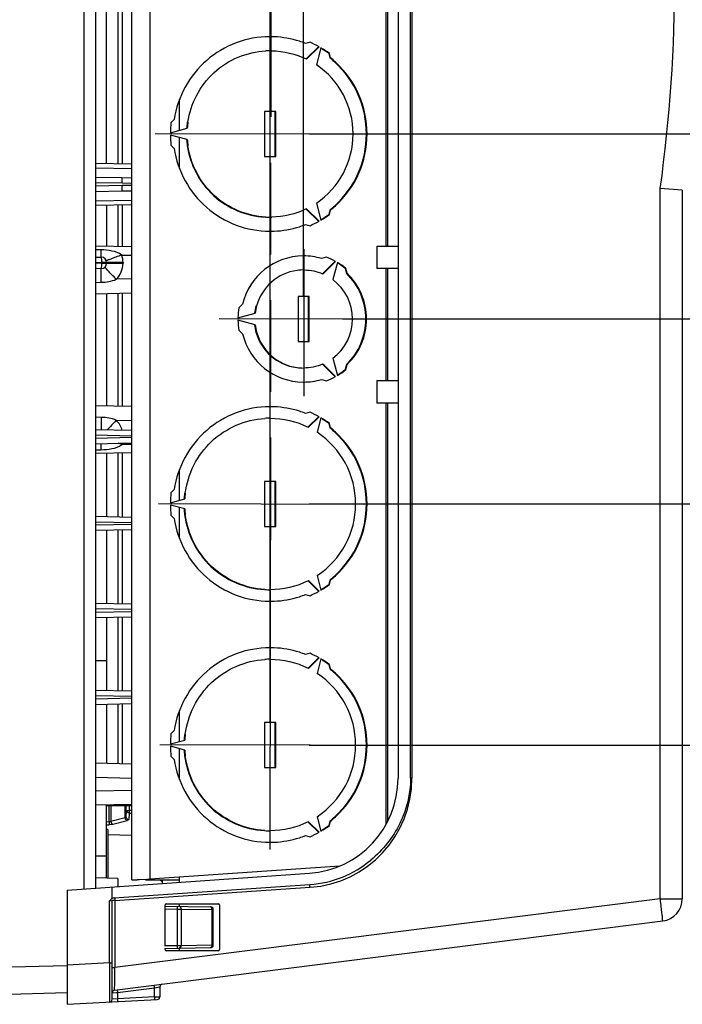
# Model space of a CAD drawing. Header units: inches. Extents: x 0 to 117, y 0 to 83.
# Tile 23 of 57: x 53.55 to 58.2, y 63.72 to 70.63. Entities that reach past the tile are written whole.
import ezdxf

# ---------------------------------------------------------------- set-up
doc = ezdxf.new("R2010")
doc.units = ezdxf.units.IN
doc.header["$LTSCALE"] = 6.431102
doc.header["$MEASUREMENT"] = 0
doc.linetypes.add('PHANTOM', pattern=[0.8, 0.45, -0.05, 0.1, -0.05, 0.1, -0.05])
doc.layers.get('0').update_dxf_attribs({"linetype": 'CONTINUOUS'})
doc.layers.add('DEFAULT_3', color=7, linetype='PHANTOM')
doc.styles.get("Standard").update_dxf_attribs({"font": 'txt', "width": 0.8})
doc.dimstyles.new('DIMSTYLE_1', dxfattribs={"dimtxt": 0.78125, "dimasz": 0.7, "dimexe": 0.18, "dimexo": 0.0625, "dimgap": 0.09, "dimtad": 1, "dimdec": 0, "dimzin": 4, "dimdsep": 46, "dimtxsty": 'STANDARD', "dimblk": '_FILLED', "dimblk1": '_FILLED', "dimblk2": '_FILLED', "dimcen": 0.09, "dimadec": 0, "dimazin": 0, "dimtfac": 1, "dimtdec": 0, "dimtofl": 0, "dimtmove": 0, "dimatfit": 3, "dimldrblk": '_FILLED', "dimfxl": 1, "dimtolj": 1, "dimtzin": 4, "dimarcsym": 0})

# ---------------------------------------------------------------- blocks, each defined once
blk = doc.blocks.new('_FILLED')
at = {"color": 0, "linetype": 'BYBLOCK'}
blk.add_solid([(0, 0), (-1, 0.1429), (-1, -0.1429)], dxfattribs=at)
blk = doc.blocks.new('*D3')
at = {"color": 7, "linetype": 'CONTINUOUS'}
for p, q in [((55.3073, 65.6915), (55.3073, 74.9242)), ((55.5429, 68.6836), (55.5429, 74.9242)), ((55.3073, 74.6742), (54.3073, 74.6742)), ((54.3073, 74.6742), (55.4251, 74.6742)), ((57.8964, 74.6742), (55.4251, 74.6742)), ((55.5429, 74.6742), (57.8964, 74.6742))]:
    blk.add_line(p, q, dxfattribs=at)
at = {"color": 7, "linetype": 'CONTINUOUS', "xscale": 0.7, "yscale": 0.7, "zscale": 0.7}
blk.add_blockref('_FILLED', (55.3073, 74.6742), dxfattribs=at)
at = {"color": 7, "linetype": 'CONTINUOUS', "xscale": 0.7, "yscale": 0.7, "zscale": 0.7, "rotation": 180}
blk.add_blockref('_FILLED', (55.5429, 74.6742), dxfattribs=at)
at = {"color": 7, "linetype": 'CONTINUOUS', "insert": (57.2714, 75.6508), "char_height": 0.7812, "width": 0.625, "attachment_point": 1, "line_spacing_factor": 0.9}
blk.add_mtext('6', dxfattribs=at)
blk = doc.blocks.new('*D5')
at = {"color": 7, "linetype": 'CONTINUOUS'}
for p, q in [((60.4857, 71.442), (60.4857, 72.442)), ((60.4857, 72.442), (60.4857, 70.6349)), ((55.5805, 71.442), (60.7357, 71.442)), ((60.4857, 68.8278), (60.4857, 70.6349)), ((55.5806, 69.8278), (60.7357, 69.8278)), ((60.4857, 69.8278), (60.4857, 68.8278))]:
    blk.add_line(p, q, dxfattribs=at)
at = {"color": 7, "linetype": 'CONTINUOUS', "xscale": 0.7, "yscale": 0.7, "zscale": 0.7}
for p, rotation in [((60.4857, 71.442), 270), ((60.4857, 69.8278), 90)]:
    blk.add_blockref('_FILLED', p, dxfattribs=dict(at, rotation=rotation))
at = {"color": 7, "linetype": 'CONTINUOUS', "insert": (59.5092, 70.6349), "char_height": 0.78125, "width": 1.25, "attachment_point": 2, "rotation": 90, "line_spacing_factor": 0.9}
blk.add_mtext('41', dxfattribs=at)
blk = doc.blocks.new('*D6')
at = {"color": 7, "linetype": 'CONTINUOUS'}
for p, q in [((62.3754, 69.8278), (62.3754, 73.3198)), ((62.3754, 73.3198), (62.3754, 69.1782)), ((55.5806, 69.8278), (62.6254, 69.8278)), ((62.3754, 67.5286), (62.3754, 69.1782)), ((55.8161, 68.5286), (62.6254, 68.5286)), ((62.3754, 68.5286), (62.3754, 67.5286))]:
    blk.add_line(p, q, dxfattribs=at)
at = {"color": 7, "linetype": 'CONTINUOUS', "xscale": 0.7, "yscale": 0.7, "zscale": 0.7}
for p, rotation in [((62.3754, 69.8278), 270), ((62.3754, 68.5286), 90)]:
    blk.add_blockref('_FILLED', p, dxfattribs=dict(at, rotation=rotation))
at = {"color": 7, "linetype": 'CONTINUOUS', "insert": (61.3988, 72.0698), "char_height": 0.78125, "width": 1.25, "attachment_point": 1, "rotation": 90, "line_spacing_factor": 0.9}
blk.add_mtext('33', dxfattribs=at)
blk = doc.blocks.new('*D7')
at = {"color": 7, "linetype": 'CONTINUOUS'}
for p, q in [((64.3744, 68.5286), (64.3744, 72.0112)), ((64.3744, 72.0112), (64.3744, 67.879)), ((55.8161, 68.5286), (64.6244, 68.5286)), ((64.3744, 66.2294), (64.3744, 67.879)), ((55.5805, 67.2294), (64.6244, 67.2294)), ((64.3744, 67.2294), (64.3744, 66.2294))]:
    blk.add_line(p, q, dxfattribs=at)
at = {"color": 7, "linetype": 'CONTINUOUS', "xscale": 0.7, "yscale": 0.7, "zscale": 0.7}
for p, rotation in [((64.3744, 68.5286), 270), ((64.3744, 67.2294), 90)]:
    blk.add_blockref('_FILLED', p, dxfattribs=dict(at, rotation=rotation))
at = {"color": 7, "linetype": 'CONTINUOUS', "insert": (63.3978, 70.7612), "char_height": 0.78125, "width": 1.25, "attachment_point": 1, "rotation": 90, "line_spacing_factor": 0.9}
blk.add_mtext('33', dxfattribs=at)
blk = doc.blocks.new('*D8')
at = {"color": 7, "linetype": 'CONTINUOUS'}
for p, q in [((66.3216, 67.2294), (66.3216, 69.9582)), ((66.3216, 69.9582), (66.3216, 66.3829)), ((55.5805, 67.2294), (66.5716, 67.2294)), ((66.3216, 64.5365), (66.3216, 66.3829)), ((55.5805, 65.5365), (66.5716, 65.5365)), ((66.3216, 65.5365), (66.3216, 64.5365))]:
    blk.add_line(p, q, dxfattribs=at)
at = {"color": 7, "linetype": 'CONTINUOUS', "xscale": 0.7, "yscale": 0.7, "zscale": 0.7}
for p, rotation in [((66.3216, 67.2294), 270), ((66.3216, 65.5365), 90)]:
    blk.add_blockref('_FILLED', p, dxfattribs=dict(at, rotation=rotation))
at = {"color": 7, "linetype": 'CONTINUOUS', "insert": (65.345, 68.7082), "char_height": 0.78125, "width": 1.25, "attachment_point": 1, "rotation": 90, "line_spacing_factor": 0.9}
blk.add_mtext('43', dxfattribs=at)

msp = doc.modelspace()

# ---------------------------------------------------------------- linework, layer by layer
at = {"color": 7, "linetype": 'CONTINUOUS'}
for p, q in [((54.0015, 64.5251), (54.0015, 72.4534)), ((54.0803, 72.4479), (54.0803, 64.5306)), ((54.159, 69.6195), (54.159, 72.367)), ((54.3362, 64.5889), (54.3362, 72.3896)), ((54.4635, 72.3851), (54.4635, 64.5934)), ((56.1217, 69.0404), (56.1217, 71.9979)), ((56.1319, 71.9801), (56.1319, 69.0404)), ((54.2377, 71.8672), (54.2377, 69.6179)), ((54.2709, 69.6172), (54.2709, 71.8672)), ((56.2055, 71.6751), (56.2055, 65.3034)), ((56.2934, 65.3036), (56.2934, 71.6692)), ((56.3035, 71.6693), (56.3035, 65.3035)), ((55.5875, 70.472), (55.5564, 70.4636)), ((55.6462, 70.4403), (55.5614, 70.3552)), ((55.5637, 70.3529), (55.6509, 70.4403)), ((55.6645, 70.4325), (55.6326, 70.313)), ((55.7188, 70.3932), (55.7272, 70.362)), ((55.7318, 70.362), (55.7235, 70.3932)), ((55.7272, 70.362), (55.7318, 70.362)), ((54.6708, 69.8541), (54.6708, 70.0697)), ((55.3466, 69.9853), (55.2681, 69.9853)), ((55.2681, 69.9853), (55.2681, 69.6703)), ((55.342, 69.6703), (55.342, 69.9853)), ((55.3466, 69.6703), (55.3466, 69.9853)), ((54.634, 69.9294), (54.6112, 69.9066)), ((54.6068, 69.8357), (54.7259, 69.8677)), ((54.5001, 69.8316), (55.9842, 69.8284)), ((54.7259, 69.788), (54.6068, 69.82)), ((54.6708, 69.5859), (54.6708, 69.8015)), ((54.6112, 69.7491), (54.634, 69.7262)), ((55.2681, 69.6703), (55.3466, 69.6703)), ((54.3362, 69.6158), (54.0803, 69.6212)), ((54.3362, 69.583), (54.0803, 69.5884)), ((54.267, 69.5189), (54.0803, 69.5228)), ((54.3362, 69.5175), (54.267, 69.5189)), ((54.2695, 69.4815), (54.0803, 69.4854)), ((54.2695, 69.4655), (54.0803, 69.4616)), ((54.0803, 69.4242), (54.267, 69.4281)), ((54.267, 69.4281), (54.3362, 69.4295)), ((54.3362, 69.4795), (54.2695, 69.4815)), ((54.3362, 69.4669), (54.2695, 69.4655)), ((58.0468, 64.4574), (58.0468, 69.4449)), ((58.2015, 69.4341), (58.0468, 69.4449)), ((58.2015, 69.4341), (58.2015, 64.4574)), ((54.0803, 69.3586), (54.3362, 69.364)), ((54.3362, 69.3312), (54.0803, 69.3258)), ((54.159, 69.3275), (54.159, 69.0388)), ((54.2377, 69.3291), (54.2377, 69.0372)), ((54.2709, 69.0365), (54.2709, 69.3298)), ((55.5614, 69.3004), (55.6462, 69.2153)), ((55.6509, 69.2153), (55.5637, 69.3028)), ((55.6326, 69.3426), (55.6645, 69.2232)), ((55.7272, 69.2937), (55.7188, 69.2624)), ((55.7235, 69.2624), (55.7318, 69.2937)), ((55.7318, 69.2937), (55.7272, 69.2937)), ((55.5564, 69.1921), (55.5875, 69.1837)), ((54.3362, 69.0351), (54.0803, 69.0405)), ((54.1214, 69.0139), (54.0803, 69.0148)), ((56.0562, 69.0404), (56.2055, 69.0404)), ((56.0562, 69.0404), (56.0562, 68.8829)), ((54.0803, 68.9633), (54.1224, 68.9625)), ((54.2655, 68.9776), (54.3362, 68.9761)), ((55.7021, 68.9628), (55.6676, 68.9535)), ((54.0803, 68.926), (54.1249, 68.9251)), ((54.1249, 68.9196), (54.0803, 68.9186)), ((54.1224, 68.8822), (54.0803, 68.8813)), ((54.2746, 68.9251), (54.1249, 68.9251)), ((54.1249, 68.9196), (54.1249, 68.9251)), ((54.1249, 68.9196), (54.2746, 68.9196)), ((54.159, 68.9251), (54.159, 68.9196)), ((54.2746, 68.9251), (54.2746, 68.9196)), ((55.762, 68.9331), (55.6765, 68.8473)), ((55.6788, 68.845), (55.7666, 68.9331)), ((55.7802, 68.9252), (55.7481, 68.8049)), ((55.8381, 68.884), (55.8335, 68.884)), ((55.8335, 68.884), (55.8427, 68.8494)), ((55.8473, 68.8494), (55.8381, 68.884)), ((56.2055, 68.8829), (56.0562, 68.8829)), ((56.1217, 68.0955), (56.1217, 68.8829)), ((56.1319, 68.8829), (56.1319, 68.0955)), ((54.3362, 68.8095), (54.2266, 68.8072)), ((55.8427, 68.8494), (55.8473, 68.8494)), ((54.0803, 68.7855), (54.122, 68.7864)), ((54.0803, 68.7057), (54.3362, 68.7111)), ((54.159, 68.7074), (54.159, 67.9168)), ((54.2377, 68.709), (54.2377, 67.9151)), ((54.2709, 67.9144), (54.2709, 68.7097)), ((55.5821, 68.6861), (55.5036, 68.6861)), ((55.5036, 68.6861), (55.5036, 68.3711)), ((55.5775, 68.3711), (55.5775, 68.6861)), ((55.5821, 68.3711), (55.5821, 68.6861)), ((55.1137, 68.6327), (55.0884, 68.6074)), ((56.0632, 68.5284), (54.9494, 68.5295)), ((55.0818, 68.5365), (55.2018, 68.5687)), ((55.2018, 68.4885), (55.0818, 68.5207)), ((55.0884, 68.4499), (55.1137, 68.4245)), ((55.5036, 68.3711), (55.5821, 68.3711)), ((55.7481, 68.2524), (55.7802, 68.132)), ((55.6765, 68.2099), (55.762, 68.1241)), ((55.7666, 68.1241), (55.6788, 68.2122)), ((55.8427, 68.2078), (55.8335, 68.1732)), ((55.8381, 68.1732), (55.8473, 68.2078)), ((55.8473, 68.2078), (55.8427, 68.2078)), ((55.8335, 68.1732), (55.8381, 68.1732)), ((55.6676, 68.1037), (55.7021, 68.0945)), ((56.0562, 68.0955), (56.2055, 68.0955)), ((56.0562, 68.0955), (56.0562, 67.9381)), ((54.3362, 67.9131), (54.0803, 67.9184)), ((56.2055, 67.9381), (56.0562, 67.9381)), ((56.1217, 64.9796), (56.1217, 67.9381)), ((56.1319, 67.9381), (56.1319, 64.9991)), ((54.122, 67.8378), (54.0803, 67.8386)), ((55.5875, 67.8735), (55.5564, 67.8652)), ((55.6462, 67.8419), (55.5746, 67.77)), ((55.5769, 67.7677), (55.6509, 67.8419)), ((55.6645, 67.834), (55.6374, 67.7327)), ((54.2266, 67.817), (54.3362, 67.8147)), ((55.7235, 67.7948), (55.7188, 67.7948)), ((55.7188, 67.7948), (55.7272, 67.7636)), ((55.7318, 67.7636), (55.7235, 67.7948)), ((54.3362, 67.7458), (54.0803, 67.7511)), ((54.0803, 67.7138), (54.3362, 67.7084)), ((55.7272, 67.7636), (55.7318, 67.7636)), ((54.3362, 67.6953), (54.0803, 67.6899)), ((54.0803, 67.6526), (54.3362, 67.6579)), ((54.2655, 67.6466), (54.2396, 67.6559)), ((54.3362, 67.6481), (54.2655, 67.6466)), ((54.0803, 67.6094), (54.1214, 67.6103)), ((54.3362, 67.589), (54.0803, 67.5837)), ((54.159, 67.5853), (54.159, 67.1392)), ((54.2377, 67.587), (54.2377, 67.1376)), ((54.2709, 67.1369), (54.2709, 67.5877)), ((54.6708, 67.2557), (54.6708, 67.4713)), ((55.3465, 67.3869), (55.268, 67.3869)), ((55.268, 67.3869), (55.268, 67.0719)), ((55.3419, 67.0719), (55.3419, 67.3869)), ((55.3465, 67.0719), (55.3465, 67.3869)), ((54.634, 67.331), (54.6112, 67.3081)), ((54.5243, 67.2321), (55.9646, 67.229)), ((54.6068, 67.2373), (54.7079, 67.2644)), ((54.7079, 67.1944), (54.6068, 67.2215)), ((54.6112, 67.1507), (54.634, 67.1278)), ((54.6708, 66.9875), (54.6708, 67.2031)), ((54.3362, 67.1355), (54.0803, 67.1409)), ((54.0803, 67.1035), (54.3362, 67.0982)), ((54.3362, 67.085), (54.0803, 67.0797)), ((54.3362, 67.0477), (54.0803, 67.0423)), ((54.159, 67.044), (54.159, 66.529)), ((54.2377, 67.0456), (54.2377, 66.5273)), ((54.2709, 66.5266), (54.2709, 67.0463)), ((55.268, 67.0719), (55.3465, 67.0719)), ((55.5746, 66.6888), (55.6462, 66.6169)), ((55.6509, 66.6169), (55.5769, 66.6911)), ((55.6374, 66.7261), (55.6645, 66.6248)), ((55.7272, 66.6952), (55.7188, 66.664)), ((55.7188, 66.664), (55.7235, 66.664)), ((55.7235, 66.664), (55.7318, 66.6952)), ((55.7318, 66.6952), (55.7272, 66.6952)), ((55.5564, 66.5936), (55.5875, 66.5853)), ((54.3362, 66.5253), (54.0803, 66.5306)), ((54.0803, 66.4953), (54.3362, 66.4899)), ((54.3362, 66.4728), (54.0803, 66.4675)), ((54.0803, 66.4321), (54.3362, 66.4375)), ((54.159, 66.4338), (54.159, 65.9188)), ((54.2377, 66.4354), (54.2377, 65.9171)), ((54.2709, 65.9164), (54.2709, 66.4361)), ((55.5875, 66.1806), (55.5564, 66.1723)), ((54.159, 66.127), (54.0803, 66.127)), ((55.6462, 66.149), (55.5746, 66.0771)), ((55.5769, 66.0748), (55.6509, 66.149)), ((55.6645, 66.1411), (55.6374, 66.0398)), ((55.7235, 66.1019), (55.7188, 66.1019)), ((55.7188, 66.1019), (55.7272, 66.0707)), ((55.7318, 66.0707), (55.7235, 66.1019)), ((55.7272, 66.0707), (55.7318, 66.0707)), ((54.3367, 65.915), (54.0803, 65.9204)), ((54.0803, 65.885), (54.3359, 65.8797)), ((54.3367, 65.8646), (54.0803, 65.8592)), ((54.0803, 65.8219), (54.3362, 65.8272)), ((54.159, 65.8235), (54.159, 65.4069)), ((54.2377, 65.8252), (54.2377, 65.4053)), ((54.2709, 65.4046), (54.2709, 65.8259)), ((54.6708, 65.5628), (54.6708, 65.7784)), ((55.3465, 65.694), (55.268, 65.694)), ((55.268, 65.694), (55.268, 65.379)), ((55.3419, 65.379), (55.3419, 65.694)), ((55.3465, 65.379), (55.3465, 65.694)), ((54.634, 65.6381), (54.6112, 65.6152)), ((54.6068, 65.5444), (54.7079, 65.5715)), ((55.5896, 65.537), (54.5328, 65.5358)), ((54.7079, 65.5015), (54.6068, 65.5286)), ((54.6708, 65.2946), (54.6708, 65.5102)), ((54.6112, 65.4578), (54.634, 65.4349)), ((54.3362, 65.4032), (54.0803, 65.4086)), ((55.268, 65.379), (55.3465, 65.379)), ((54.0803, 65.3102), (54.3362, 65.3048)), ((56.3035, 65.3036), (56.2934, 65.3036)), ((54.3362, 65.217), (54.0803, 65.2116)), ((54.3362, 65.1186), (54.0803, 65.1132)), ((54.159, 64.6015), (54.159, 65.1149)), ((54.159, 65.1113), (54.3362, 65.1113)), ((54.1767, 64.9961), (54.1767, 65.1113)), ((54.19, 65.1113), (54.19, 64.9992)), ((54.2377, 65.1165), (54.2377, 65.1113)), ((54.2709, 65.1113), (54.2709, 65.1172)), ((54.2888, 65.0256), (54.2888, 65.1113)), ((54.2945, 65.1113), (54.2945, 65.0329)), ((54.2974, 65.0777), (54.2945, 65.0329)), ((54.2974, 65.0777), (54.2974, 65.1113)), ((54.2974, 65.0777), (54.3181, 65.0777)), ((54.3181, 65.1113), (54.3181, 65.0777)), ((54.3362, 65.0774), (54.3181, 65.0777)), ((54.2888, 65.0256), (54.19, 64.9992)), ((54.2039, 64.9802), (54.3027, 65.0066)), ((54.3171, 65.0587), (54.3142, 65.0139)), ((54.3171, 65.0587), (54.3362, 65.0584)), ((55.6374, 65.0332), (55.6645, 64.9319)), ((55.7272, 65.0023), (55.7188, 64.9711)), ((55.7235, 64.9711), (55.7318, 65.0023)), ((55.7318, 65.0023), (55.7272, 65.0023)), ((54.1767, 64.9961), (54.159, 64.9959)), ((54.159, 64.9769), (54.1774, 64.9771)), ((54.1669, 64.9428), (54.159, 64.9428)), ((54.1669, 64.9428), (54.1669, 64.6013)), ((55.5746, 64.9959), (55.6462, 64.924)), ((55.6509, 64.924), (55.5769, 64.9982)), ((55.7188, 64.9711), (55.7235, 64.9711)), ((54.3362, 64.9021), (54.1669, 64.9056)), ((55.5564, 64.9007), (55.5875, 64.8923)), ((54.159, 64.757), (54.0803, 64.757)), ((55.7965, 64.6869), (54.4635, 64.5934)), ((53.8826, 64.5168), (55.5829, 64.6357)), ((54.2377, 64.5998), (54.0803, 64.6031)), ((54.2377, 64.5998), (54.2377, 64.5416)), ((54.3362, 64.5889), (54.3738, 64.5889)), ((54.4418, 64.5924), (54.3909, 64.5899)), ((54.4315, 64.5889), (54.6708, 64.5889)), ((54.4543, 64.593), (54.4418, 64.5924)), ((54.4635, 64.5934), (54.4543, 64.593)), ((54.5527, 64.5637), (54.5527, 64.5889)), ((54.6708, 64.5719), (54.6708, 64.6079)), ((53.8826, 64.5168), (53.8826, 63.7156)), ((54.1984, 64.4589), (54.1984, 64.5389)), ((54.2126, 64.4635), (55.587, 64.5571)), ((54.2177, 64.4442), (55.5879, 64.5374)), ((58.0468, 64.4574), (54.2177, 63.9736)), ((58.0468, 64.4574), (58.2015, 64.4574)), ((58.0473, 64.4528), (58.0468, 64.4574)), ((58.0488, 64.4411), (58.0473, 64.4528)), ((54.1797, 64.4416), (54.1984, 64.4442)), ((54.1797, 64.0064), (54.1797, 64.4416)), ((54.1984, 63.7508), (54.1984, 64.4442)), ((54.2177, 64.4442), (54.1987, 64.4442)), ((54.2177, 64.4442), (54.2177, 63.9736)), ((54.5677, 64.3862), (54.6566, 64.3847)), ((54.5677, 64.3862), (54.5677, 64.1277)), ((54.5684, 64.4059), (54.89, 64.4003)), ((54.5704, 64.4059), (54.5704, 64.4145)), ((54.5783, 64.4223), (54.9445, 64.4223)), ((54.6566, 64.3847), (54.657, 64.4044)), ((54.6566, 64.1292), (54.6566, 64.3847)), ((54.6566, 64.3847), (54.6793, 64.3845)), ((54.6708, 64.4041), (54.6708, 64.4223)), ((54.6793, 64.3845), (54.6817, 64.3845)), ((54.6817, 64.3845), (54.9007, 64.3807)), ((54.6817, 64.3845), (54.6817, 64.1295)), ((54.8906, 64.4), (54.8885, 64.4003)), ((54.9007, 64.1333), (54.9007, 64.3807)), ((54.9007, 64.3807), (54.907, 64.3806)), ((54.907, 64.1242), (54.907, 64.3898)), ((54.9523, 64.4145), (54.9523, 64.0995)), ((58.0508, 64.4249), (58.0488, 64.4411)), ((58.0527, 64.4092), (58.0508, 64.4249)), ((54.2156, 63.815), (58.0637, 64.3011)), ((54.5677, 64.1277), (54.6566, 64.1292)), ((54.5684, 64.108), (54.89, 64.1136)), ((54.5704, 64.0995), (54.5704, 64.108)), ((54.6566, 64.1292), (54.6793, 64.1294)), ((54.657, 64.1096), (54.6566, 64.1292)), ((54.6708, 64.0916), (54.6708, 64.1096)), ((54.6793, 64.1294), (54.6817, 64.1295)), ((54.6817, 64.1295), (54.9007, 64.1333)), ((54.9007, 64.1333), (54.907, 64.1333)), ((54.9054, 64.1215), (54.907, 64.1241)), ((54.9445, 64.0916), (54.5783, 64.0916)), ((53.8827, 63.9865), (51.4818, 63.9278)), ((54.1797, 64.0064), (53.8826, 63.9908)), ((54.1797, 64.0064), (54.1984, 64.0064)), ((54.1797, 64.0064), (54.1798, 63.9736)), ((54.1798, 63.9736), (54.1799, 63.9491)), ((54.1984, 63.9737), (54.2177, 63.9737)), ((54.217, 63.9243), (54.2177, 63.9737)), ((54.1799, 63.9491), (54.18, 63.9213)), ((54.18, 63.9213), (54.1801, 63.8446)), ((54.2159, 63.8452), (54.217, 63.9243)), ((54.1801, 63.8446), (54.1801, 63.8019)), ((54.2158, 63.8362), (54.2159, 63.8452)), ((54.2357, 63.7978), (54.4957, 63.8307)), ((54.4957, 63.8307), (54.5324, 63.8376)), ((54.4957, 63.7674), (54.4957, 63.8307)), ((54.533, 63.8378), (54.533, 63.7684)), ((51.3399, 63.7353), (53.8826, 63.7975)), ((54.1801, 63.8019), (54.1801, 63.7837)), ((54.1982, 63.8063), (54.2017, 63.8063)), ((54.1984, 63.7955), (54.2291, 63.7974)), ((54.2291, 63.7974), (54.2357, 63.7978)), ((54.2357, 63.7978), (54.2357, 63.7538)), ((54.4957, 63.7674), (54.2357, 63.7538)), ((54.4957, 63.7674), (54.5145, 63.7679)), ((54.5145, 63.7679), (54.5324, 63.7684)), ((53.8826, 63.7156), (54.514, 63.7487)), ((54.1798, 63.7327), (54.1797, 63.7312)), ((54.199, 63.7509), (54.1984, 63.7508)), ((54.2357, 63.7538), (54.199, 63.7509))]:
    msp.add_line(p, q, dxfattribs=at)
msp.add_lwpolyline([(54.89, 64.1136), (54.8934, 64.114), (54.8969, 64.115), (54.9002, 64.1167), (54.903, 64.1189), (54.9054, 64.1215)], dxfattribs=at)
for centre, radius, start, end in [((47.2817, 70.9302), 10.867, 352.14429, 7.85571), ((55.3074, 69.8329), 0.678, 87.63536, 90.25372), ((55.3068, 69.8285), 0.6824, 72.38641, 87.5962), ((55.3076, 69.8322), 0.6786, 68.49669, 72.36028), ((55.3068, 69.8305), 0.7002, 60.56783, 66.36609), ((55.3075, 69.831), 0.5815, 90.00136, 93.03988), ((55.3075, 69.8327), 0.5797, 88.87963, 90.00042), ((55.3064, 69.83), 0.7009, 53.48367, 59.27812), ((55.3021, 69.8304), 0.7003, 53.48242, 57.99151), ((55.309, 69.8343), 0.5778, 63.84087, 64.18908), ((55.3022, 69.8305), 0.6805, 47.50028, 51.35648), ((55.3068, 69.8305), 0.6805, 47.50014, 51.35648), ((55.2993, 69.8278), 0.6844, 312.52853, 47.47161), ((55.3039, 69.8278), 0.6844, 312.52839, 47.47147), ((55.3047, 69.8278), 0.5856, 304.05139, 55.94861), ((55.3053, 69.8279), 0.5854, 171.89839, 176.09698), ((55.3099, 69.8279), 0.5854, 171.89857, 176.09698), ((55.3121, 69.8278), 0.7053, 173.58835, 179.35822), ((55.3121, 69.8279), 0.7053, 180.64178, 186.41165), ((55.3053, 69.8278), 0.5854, 183.90302, 188.10143), ((55.3099, 69.8278), 0.5854, 183.90302, 188.10161), ((55.309, 69.8214), 0.5778, 295.81092, 296.15913), ((55.3022, 69.8252), 0.6805, 308.64352, 312.49986), ((55.3068, 69.8252), 0.6805, 308.64352, 312.49972), ((55.3075, 69.8247), 0.5815, 266.96108, 269.99865), ((55.3075, 69.8229), 0.5797, 269.99958, 271.12123), ((55.3018, 69.8257), 0.7008, 301.04644, 306.51656), ((55.3064, 69.8257), 0.7009, 300.72188, 306.51633), ((55.3068, 69.8271), 0.6824, 272.40322, 287.61345), ((55.3076, 69.8234), 0.6786, 287.63958, 291.50331), ((55.3068, 69.8251), 0.7002, 293.63391, 299.43217), ((55.3074, 69.8228), 0.678, 269.74637, 272.36406), ((54.1216, 68.9251), 0.0374, 0, 88.8), ((55.5434, 68.5297), 0.4418, 90.46632, 166.51936), ((55.5429, 68.5318), 0.4398, 89.99581, 90.40731), ((55.5426, 68.529), 0.4425, 73.58258, 89.95151), ((55.5424, 68.5301), 0.4612, 60.90596, 69.73543), ((54.1216, 68.9196), 0.0374, 271.2, 360), ((53.7069, 68.9109), 0.4181, 0.29985, 1.18849), ((55.5429, 68.5306), 0.3425, 88.94838, 97.84211), ((55.5378, 68.5303), 0.4611, 50.11359, 58.36571), ((55.5419, 68.5296), 0.4619, 50.11835, 58.93905), ((55.5434, 68.5294), 0.3437, 97.88813, 164.46457), ((55.5438, 68.5328), 0.3401, 66.62578, 67.23006), ((55.5412, 68.5286), 0.3451, 306.82589, 53.17411), ((55.5363, 68.5285), 0.4435, 313.69625, 46.30375), ((55.541, 68.5288), 0.4435, 313.69625, 46.30375), ((55.5464, 68.5286), 0.4647, 170.23611, 179.02143), ((55.5411, 68.5284), 0.3462, 164.41357, 173.31449), ((55.5457, 68.5284), 0.3462, 164.4131, 173.31449), ((55.5464, 68.5287), 0.4647, 180.97857, 189.76389), ((55.5411, 68.5288), 0.3462, 186.68551, 195.5869), ((55.5457, 68.5288), 0.3462, 186.68551, 195.58643), ((55.5434, 68.5275), 0.4418, 193.48064, 269.53368), ((55.5387, 68.5278), 0.3437, 195.53543, 262.11187), ((55.5434, 68.5278), 0.3437, 195.53496, 262.11059), ((55.5429, 68.5266), 0.3425, 262.15661, 269.98091), ((55.5438, 68.5245), 0.3401, 292.76994, 293.37422), ((55.5424, 68.5271), 0.4612, 290.26457, 299.09404), ((55.5373, 68.5276), 0.4618, 301.55076, 309.8825), ((55.5419, 68.5276), 0.4619, 301.06095, 309.88165), ((55.5429, 68.5255), 0.4398, 269.59269, 270.00419), ((55.5426, 68.5282), 0.4425, 270.04849, 286.41742), ((55.3074, 67.2345), 0.678, 87.63536, 90.25372), ((55.3068, 67.2301), 0.6824, 72.38641, 87.5962), ((55.3076, 67.2338), 0.6786, 68.49669, 72.36028), ((55.3068, 67.2321), 0.7002, 60.56783, 66.36609), ((55.3064, 67.2315), 0.7009, 53.48367, 59.27812), ((55.3074, 67.2318), 0.5999, 90.00093, 93.636), ((55.3087, 67.2353), 0.5961, 63.26346, 63.5993), ((55.3021, 67.232), 0.7003, 53.48242, 57.99151), ((55.3046, 67.2294), 0.6033, 303.47538, 56.52462), ((55.3022, 67.232), 0.6805, 47.50028, 51.35648), ((55.3068, 67.232), 0.6805, 47.50014, 51.35648), ((55.2993, 67.2294), 0.6844, 312.52853, 47.47161), ((55.3039, 67.2294), 0.6844, 312.52839, 47.47147), ((54.119, 67.6991), 0.1556, 340.28949, 344.12499), ((55.3121, 67.2294), 0.7053, 173.58835, 179.35822), ((55.3056, 67.2294), 0.6033, 172.852, 176.6726), ((55.3102, 67.2294), 0.6033, 172.852, 176.6726), ((55.3121, 67.2294), 0.7053, 180.64178, 186.41165), ((55.3056, 67.2294), 0.6033, 183.3274, 187.148), ((55.3102, 67.2294), 0.6033, 183.3274, 187.148), ((55.3087, 67.2235), 0.5961, 296.4007, 296.73654), ((55.3018, 67.2273), 0.7008, 301.04644, 306.51656), ((55.3064, 67.2273), 0.7009, 300.72188, 306.51633), ((55.3022, 67.2268), 0.6805, 308.64352, 312.49986), ((55.3068, 67.2268), 0.6805, 308.64352, 312.49972), ((55.3074, 67.227), 0.5999, 266.364, 269.99907), ((55.3076, 67.225), 0.6786, 287.63958, 291.50331), ((55.3068, 67.2267), 0.7002, 293.63391, 299.43217), ((55.3074, 67.2244), 0.678, 269.74637, 272.36406), ((55.3068, 67.2287), 0.6824, 272.40322, 287.61345), ((55.3074, 65.5415), 0.678, 87.63536, 90.25372), ((55.3068, 65.5372), 0.6824, 72.38641, 87.5962), ((55.3076, 65.5409), 0.6786, 68.49669, 72.36028), ((55.3068, 65.5392), 0.7002, 60.56783, 66.36609), ((55.3074, 65.5389), 0.5999, 90.00093, 93.636), ((55.3064, 65.5386), 0.7009, 53.48367, 59.27812), ((55.3021, 65.5391), 0.7003, 53.48242, 57.99151), ((55.3087, 65.5424), 0.5961, 63.26346, 63.5993), ((55.3046, 65.5365), 0.6033, 303.47538, 56.52462), ((55.3022, 65.5391), 0.6805, 47.50028, 51.35648), ((55.3068, 65.5391), 0.6805, 47.50014, 51.35648), ((55.2993, 65.5365), 0.6844, 312.52853, 47.47161), ((55.3039, 65.5365), 0.6844, 312.52839, 47.47147), ((55.3121, 65.5365), 0.7053, 173.58835, 179.35822), ((55.3056, 65.5365), 0.6033, 172.852, 176.6726), ((55.3102, 65.5365), 0.6033, 172.852, 176.6726), ((55.3121, 65.5365), 0.7053, 180.64178, 186.41165), ((55.3056, 65.5365), 0.6033, 183.3274, 187.148), ((55.3102, 65.5365), 0.6033, 183.3274, 187.148), ((55.5362, 65.3034), 0.6693, 274, 360), ((55.5359, 65.3031), 0.7675, 273.88485, 0.01106), ((55.3022, 65.5339), 0.6805, 308.64352, 312.49986), ((55.3068, 65.5339), 0.6805, 308.64352, 312.49972), ((55.3074, 65.5341), 0.5999, 266.364, 269.99907), ((55.3087, 65.5306), 0.5961, 296.4007, 296.73654), ((55.3018, 65.5343), 0.7008, 301.04644, 306.51656), ((55.3064, 65.5344), 0.7009, 300.72188, 306.51633), ((55.3068, 65.5358), 0.6824, 272.40322, 287.61345), ((55.3076, 65.5321), 0.6786, 287.63958, 291.50331), ((55.3068, 65.5338), 0.7002, 293.63391, 299.43217), ((55.3074, 65.5314), 0.678, 269.74637, 272.36406), ((55.5362, 65.3034), 0.748, 273.88874, 309.81563), ((54.5023, 62.5127), 2.0802, 93.06859, 93.54289), ((54.5291, 64.5641), 0.0236, 0, 90), ((54.2181, 64.4442), 0.0197, 170.07797, 180), ((58.044, 64.4574), 0.1575, 277.2, 360), ((54.8705, 64.133), 0.0302, 353.85875, 0.56751), ((54.5527, 63.8378), 0.0197, 97.2, 179.99992), ((54.2181, 63.7955), 0.0197, 97.2, 180), ((54.607, 63.8446), 0.3743, 186.68415, 187.18162), ((54.5133, 63.7684), 0.0197, 273, 0.00001), ((54.1787, 63.7508), 0.0197, 273.0071, 359.98976)]:
    msp.add_arc(centre, radius, start, end, dxfattribs=at)
for centre, major_axis, ratio, start_param, end_param in [((54.5684, 64.3862), (0, 0.0197), 0.034915, -0.00061, 1.570186), ((54.5783, 64.4144), (-0.00551, 0.00568), 0.995143, -0.767319, 0.798611), ((54.9444, 64.4144), (0.00551, 0.00568), 0.995143, -0.798611, 0.767319), ((54.5684, 64.1277), (0, 0.0197), 0.034915, -4.711779, -4.531275), ((54.5783, 64.0995), (0.00551, 0.00568), 0.995143, -3.940204, -2.374273), ((54.9444, 64.0995), (-0.00551, 0.00568), 0.995143, -3.908912, -2.342982)]:
    msp.add_ellipse(centre, major_axis=major_axis, ratio=ratio, start_param=start_param, end_param=end_param, dxfattribs=at)
for points, knots in [([(55.3044, 70.5109), (55.2244, 70.5105), (55.063, 70.4809), (54.8525, 70.3553), (54.6983, 70.1645), (54.6459, 70.0088), (54.634, 69.9294)], [0, 0, 0, 0, 0.249677, 0.499531, 0.749647, 1, 1, 1, 1]), ([(54.7304, 69.9104), (54.7489, 70.0404), (54.8803, 70.2954), (55.1457, 70.4047), (55.2766, 70.4117)], [0, 0, 0, 0, 0.500514, 1, 1, 1, 1]), ([(54.634, 69.7262), (54.6459, 69.6469), (54.6983, 69.4912), (54.8525, 69.3004), (55.063, 69.1747), (55.2244, 69.1451), (55.3044, 69.1448)], [0, 0, 0, 0, 0.250353, 0.500469, 0.750323, 1, 1, 1, 1]), ([(54.7258, 69.7453), (54.7443, 69.6152), (54.8756, 69.3602), (55.1411, 69.251), (55.272, 69.244)], [0, 0, 0, 0, 0.500514, 1, 1, 1, 1]), ([(55.2766, 69.244), (55.1457, 69.251), (54.8803, 69.3602), (54.7489, 69.6152), (54.7304, 69.7453)], [0, 0, 0, 0, 0.499486, 1, 1, 1, 1]), ([(54.2695, 69.4815), (54.2696, 69.4862), (54.2696, 69.4948), (54.2694, 69.5071), (54.2683, 69.5133), (54.2681, 69.5188), (54.267, 69.5189)], [0, 0, 0, 0, 0.378671, 0.701049, 0.917406, 1, 1, 1, 1]), ([(54.267, 69.4281), (54.268, 69.4282), (54.2683, 69.4337), (54.2694, 69.4399), (54.2696, 69.4522), (54.2696, 69.4608), (54.2695, 69.4655)], [0, 0, 0, 0, 0.082333, 0.298409, 0.621025, 1, 1, 1, 1]), ([(54.1224, 68.9625), (54.1212, 68.9625), (54.1229, 68.9697), (54.1205, 68.9772), (54.122, 68.9946), (54.1219, 69.0068), (54.1214, 69.0139)], [0, 0, 0, 0, 0.068196, 0.266138, 0.583226, 1, 1, 1, 1]), ([(54.2655, 68.9776), (54.2466, 68.9937), (54.1957, 69.0082), (54.1465, 69.0134), (54.1214, 69.0139)], [0, 0, 0, 0, 0.497888, 1, 1, 1, 1]), ([(54.1249, 68.9251), (54.125, 68.9298), (54.1249, 68.9384), (54.1248, 68.9507), (54.1236, 68.9569), (54.1234, 68.9624), (54.1224, 68.9625)], [0, 0, 0, 0, 0.378813, 0.701308, 0.917554, 1, 1, 1, 1]), ([(54.2655, 68.9776), (54.2516, 68.9726), (54.226, 68.9632), (54.1954, 68.9524), (54.1764, 68.945), (54.1654, 68.9417), (54.1615, 68.9386), (54.1566, 68.9384), (54.1568, 68.9377)], [0, 0, 0, 0, 0.38414, 0.70823, 0.832093, 0.924185, 0.980771, 1, 1, 1, 1]), ([(54.122, 68.7864), (54.1217, 68.799), (54.1215, 68.8219), (54.1212, 68.8489), (54.1216, 68.8655), (54.1213, 68.8746), (54.1223, 68.8785), (54.1218, 68.8822), (54.1224, 68.8822)], [0, 0, 0, 0, 0.39562, 0.717111, 0.837699, 0.926648, 0.981132, 1, 1, 1, 1]), ([(54.1224, 68.8822), (54.1232, 68.8822), (54.1236, 68.8865), (54.1251, 68.8951), (54.125, 68.9057), (54.1249, 68.9131)], [0, 0, 0, 0, 0.080554, 0.289955, 1, 1, 1, 1]), ([(54.2266, 68.8072), (54.2163, 68.818), (54.1975, 68.8378), (54.175, 68.8615), (54.1614, 68.8767), (54.1532, 68.8848), (54.1509, 68.8893), (54.1469, 68.892), (54.1475, 68.8925)], [0, 0, 0, 0, 0.383637, 0.707729, 0.831684, 0.923884, 0.98058, 1, 1, 1, 1]), ([(55.3044, 67.9125), (55.2244, 67.9121), (55.063, 67.8825), (54.8525, 67.7569), (54.6983, 67.5661), (54.6459, 67.4103), (54.634, 67.331)], [0, 0, 0, 0, 0.249677, 0.499531, 0.749647, 1, 1, 1, 1]), ([(54.122, 67.8378), (54.1218, 67.8284), (54.1214, 67.7992), (54.121, 67.7699), (54.1216, 67.7501)], [0, 0, 0, 0, 0.321511, 1, 1, 1, 1]), ([(54.2266, 67.817), (54.2205, 67.8105), (54.1991, 67.7881), (54.1779, 67.7656), (54.1629, 67.7494)], [0, 0, 0, 0, 0.287225, 1, 1, 1, 1]), ([(54.7116, 67.3045), (54.7285, 67.4394), (54.8605, 67.7055), (55.134, 67.8219), (55.2694, 67.8306)], [0, 0, 0, 0, 0.500512, 1, 1, 1, 1]), ([(54.1214, 67.6103), (54.1214, 67.6148), (54.1213, 67.6293), (54.1213, 67.6438), (54.1217, 67.6536)], [0, 0, 0, 0, 0.317546, 1, 1, 1, 1]), ([(54.1214, 67.6103), (54.1466, 67.6108), (54.1955, 67.6162), (54.247, 67.6299), (54.2655, 67.6466)], [0, 0, 0, 0, 0.502499, 1, 1, 1, 1]), ([(54.7069, 67.1543), (54.7239, 67.0194), (54.8559, 66.7533), (55.1293, 66.6369), (55.2648, 66.6283)], [0, 0, 0, 0, 0.500512, 1, 1, 1, 1]), ([(55.2694, 66.6283), (55.134, 66.6369), (54.8605, 66.7533), (54.7285, 67.0194), (54.7116, 67.1543)], [0, 0, 0, 0, 0.499488, 1, 1, 1, 1]), ([(54.634, 67.1278), (54.6459, 67.0485), (54.6983, 66.8927), (54.8525, 66.7019), (55.063, 66.5763), (55.2244, 66.5467), (55.3044, 66.5463)], [0, 0, 0, 0, 0.250353, 0.500469, 0.750323, 1, 1, 1, 1]), ([(55.3044, 66.2196), (55.2244, 66.2192), (55.063, 66.1896), (54.8525, 66.064), (54.6983, 65.8732), (54.6459, 65.7174), (54.634, 65.6381)], [0, 0, 0, 0, 0.249677, 0.499531, 0.749647, 1, 1, 1, 1]), ([(54.7116, 65.6116), (54.7285, 65.7465), (54.8605, 66.0126), (55.134, 66.129), (55.2694, 66.1376)], [0, 0, 0, 0, 0.500512, 1, 1, 1, 1]), ([(54.634, 65.4349), (54.6459, 65.3556), (54.6983, 65.1998), (54.8525, 65.009), (55.063, 64.8834), (55.2244, 64.8538), (55.3044, 64.8534)], [0, 0, 0, 0, 0.250353, 0.500469, 0.750323, 1, 1, 1, 1]), ([(54.7069, 65.4614), (54.7239, 65.3265), (54.8559, 65.0604), (55.1293, 64.9439), (55.2648, 64.9353)], [0, 0, 0, 0, 0.500512, 1, 1, 1, 1]), ([(55.2694, 64.9353), (55.134, 64.9439), (54.8605, 65.0604), (54.7285, 65.3265), (54.7116, 65.4614)], [0, 0, 0, 0, 0.499488, 1, 1, 1, 1]), ([(56.2934, 65.3036), (56.2935, 65.1946), (56.2395, 64.9743), (56.0989, 64.7986), (56.0151, 64.7288)], [0, 0, 0, 0, 0.499924, 1, 1, 1, 1]), ([(54.3171, 65.0587), (54.3121, 65.0587), (54.3019, 65.0626), (54.2975, 65.0728), (54.2974, 65.0777)], [0, 0, 0, 0, 0.504392, 1, 1, 1, 1]), ([(54.3181, 65.0777), (54.3181, 65.0756), (54.3179, 65.0692), (54.318, 65.0628), (54.3171, 65.0587)], [0, 0, 0, 0, 0.332351, 1, 1, 1, 1]), ([(54.2888, 65.0256), (54.2891, 65.0232), (54.2911, 65.0154), (54.2972, 65.008), (54.3027, 65.0066)], [0, 0, 0, 0, 0.307341, 1, 1, 1, 1]), ([(54.2945, 65.0329), (54.2945, 65.028), (54.2989, 65.0178), (54.3092, 65.0139), (54.3142, 65.0139)], [0, 0, 0, 0, 0.493933, 1, 1, 1, 1]), ([(54.3142, 65.0139), (54.3142, 65.0132), (54.3118, 65.0088), (54.3065, 65.0077), (54.3027, 65.0066)], [0, 0, 0, 0, 0.15399, 1, 1, 1, 1]), ([(54.1767, 64.9961), (54.1768, 64.994), (54.1769, 64.9876), (54.1768, 64.9813), (54.1774, 64.9771)], [0, 0, 0, 0, 0.332584, 1, 1, 1, 1]), ([(54.2039, 64.9802), (54.202, 64.9797), (54.1933, 64.9778), (54.1844, 64.9771), (54.1774, 64.9771)], [0, 0, 0, 0, 0.216249, 1, 1, 1, 1]), ([(55.5879, 64.5374), (55.5876, 64.542), (55.5865, 64.5488), (55.5875, 64.5539), (55.5864, 64.557), (55.587, 64.557)], [0, 0, 0, 0, 0.707899, 0.912292, 1, 1, 1, 1]), ([(54.2167, 64.4638), (54.2162, 64.4638), (54.2173, 64.4608), (54.2162, 64.4557), (54.2174, 64.4488), (54.2177, 64.4442)], [0, 0, 0, 0, 0.075836, 0.290945, 1, 1, 1, 1]), ([(54.6695, 64.4042), (54.6736, 64.4041), (54.6789, 64.3987), (54.6806, 64.3932), (54.681, 64.3914)], [0, 0, 0, 0, 0.693315, 1, 1, 1, 1]), ([(54.681, 64.3914), (54.6813, 64.3903), (54.6816, 64.388), (54.6817, 64.3856), (54.6817, 64.3845)], [0, 0, 0, 0, 0.496975, 1, 1, 1, 1]), ([(54.9007, 64.3807), (54.9008, 64.3831), (54.9001, 64.3904), (54.8955, 64.3987), (54.8906, 64.4)], [0, 0, 0, 0, 0.323943, 1, 1, 1, 1]), ([(58.0637, 64.3011), (58.0644, 64.3012), (58.0633, 64.3052), (58.0639, 64.3096), (58.0626, 64.3196), (58.061, 64.3382), (58.0574, 64.3688), (58.0545, 64.3947), (58.0527, 64.4092)], [0, 0, 0, 0, 0.018261, 0.071317, 0.158234, 0.276794, 0.59675, 1, 1, 1, 1]), ([(54.6817, 64.1295), (54.6818, 64.1269), (54.6812, 64.1192), (54.6751, 64.1099), (54.6695, 64.1098)], [0, 0, 0, 0, 0.310965, 1, 1, 1, 1]), ([(54.8885, 64.1136), (54.8933, 64.1137), (54.8991, 64.1209), (54.9003, 64.1276), (54.9006, 64.1297)], [0, 0, 0, 0, 0.689094, 1, 1, 1, 1]), ([(54.2156, 63.815), (54.2151, 63.8149), (54.2162, 63.818), (54.2152, 63.8208), (54.2158, 63.8281), (54.2157, 63.8331), (54.2158, 63.8362)], [0, 0, 0, 0, 0.063906, 0.254249, 0.568183, 1, 1, 1, 1]), ([(54.4957, 63.8307), (54.4951, 63.8353), (54.4942, 63.842), (54.4943, 63.8472), (54.4938, 63.8501), (54.4943, 63.8502)], [0, 0, 0, 0, 0.704711, 0.92053, 1, 1, 1, 1]), ([(54.1801, 63.7837), (54.1801, 63.7773), (54.18, 63.7603), (54.1802, 63.7433), (54.1798, 63.7327)], [0, 0, 0, 0, 0.376101, 1, 1, 1, 1]), ([(54.2342, 63.8174), (54.2338, 63.8173), (54.2344, 63.8146), (54.2339, 63.8103), (54.2349, 63.8047), (54.2353, 63.8011)], [0, 0, 0, 0, 0.088744, 0.324389, 1, 1, 1, 1]), ([(54.4957, 63.7674), (54.4958, 63.7652), (54.4959, 63.7588), (54.4968, 63.7522), (54.4959, 63.7481)], [0, 0, 0, 0, 0.346267, 1, 1, 1, 1]), ([(54.2357, 63.7538), (54.2359, 63.7492), (54.2367, 63.7424), (54.2357, 63.7372), (54.2363, 63.7342), (54.2357, 63.7341)], [0, 0, 0, 0, 0.705092, 0.909526, 1, 1, 1, 1])]:
    msp.add_open_spline(points, degree=3, knots=knots, dxfattribs=at)
for points in [[(55.3188, 70.4124), (55.4016, 70.4107), (55.486, 70.3905), (55.5606, 70.3544)], [(55.5606, 69.3012), (55.486, 69.2651), (55.4017, 69.2449), (55.3188, 69.2433)], [(54.2746, 68.9251), (54.2746, 68.9428), (54.2715, 68.9608), (54.2655, 68.9776)], [(54.2266, 68.8072), (54.2561, 68.8354), (54.2746, 68.8788), (54.2746, 68.9196)], [(55.5492, 68.873), (55.5922, 68.8723), (55.6358, 68.863), (55.6755, 68.8464)], [(54.122, 68.7864), (54.1575, 68.7874), (54.194, 68.7929), (54.2266, 68.8072)], [(55.6755, 68.2108), (55.6339, 68.1934), (55.5879, 68.1841), (55.5428, 68.1841)], [(54.2266, 67.817), (54.1941, 67.8313), (54.1575, 67.8368), (54.122, 67.8378)], [(54.2687, 67.7472), (54.2613, 67.7733), (54.2463, 67.7982), (54.2266, 67.817)], [(55.3074, 67.8318), (55.3986, 67.8318), (55.4921, 67.8098), (55.5738, 67.7693)], [(55.5738, 66.6895), (55.4921, 66.649), (55.3986, 66.627), (55.3074, 66.627)], [(55.3074, 66.1388), (55.3986, 66.1388), (55.4921, 66.1169), (55.5738, 66.0763)], [(54.19, 64.9992), (54.1864, 64.9972), (54.1819, 64.9959), (54.1779, 64.997)], [(54.19, 64.9992), (54.191, 64.9914), (54.1963, 64.9821), (54.2039, 64.9802)], [(54.2945, 65.0329), (54.2944, 65.0298), (54.2915, 65.0271), (54.2888, 65.0256)], [(55.5738, 64.9966), (55.4921, 64.9561), (55.3986, 64.9341), (55.3074, 64.9341)], [(54.1897, 64.4523), (54.1862, 64.449), (54.1829, 64.4453), (54.1797, 64.4416)], [(54.1984, 64.4589), (54.1953, 64.457), (54.1924, 64.4547), (54.1897, 64.4523)], [(54.2126, 64.4635), (54.2078, 64.4632), (54.2023, 64.4619), (54.1993, 64.4581)], [(54.89, 64.4003), (54.8966, 64.4002), (54.9039, 64.3957), (54.907, 64.3898)]]:
    msp.add_open_spline(points, degree=3, dxfattribs=at)
at = {"layer": 'DEFAULT_3', "color": 7, "linetype": 'PHANTOM'}
for p, q in [((55.3087, 64.8023), (55.3158, 72.2526)), ((55.5434, 69.0193), (55.5434, 67.987))]:
    msp.add_line(p, q, dxfattribs=at)

# ---------------------------------------------------------------- dimensions: what is measured, and where the dimension line sits
at = {"color": 7, "linetype": 'CONTINUOUS'}
dim = msp.add_linear_dim(base=(55.5429, 74.6742), p1=(55.3073, 65.6915), p2=(55.5429, 68.6836), dimstyle='DIMSTYLE_1', dxfattribs=at)
dim.commit()
dim.dimension.update_dxf_attribs({"geometry": '*D3', "text_midpoint": (57.5839, 75.2602), "dimtype": 160})
for base, p1, p2, angle, picture, middle in [((62.3754, 68.5286), (55.5806, 69.8278), (55.8161, 68.5286), 270, '*D6', (61.7895, 72.6948)), ((60.4857, 69.8278), (55.5805, 71.442), (55.5806, 69.8278), 270, '*D5', (60.1798, 70.0762)), ((64.3744, 68.5286), (55.5805, 67.2294), (55.8161, 68.5286), 90, '*D7', (63.7885, 71.3862)), ((66.3216, 65.5365), (55.5805, 67.2294), (55.5805, 65.5365), 270, '*D8', (65.7356, 69.3332))]:
    dim = msp.add_linear_dim(base=base, p1=p1, p2=p2, angle=angle, dimstyle='DIMSTYLE_1', dxfattribs=at)
    dim.commit()
    dim.dimension.update_dxf_attribs({"geometry": picture, "text_midpoint": middle, "dimtype": 160})

doc.saveas('drawing.dxf')
